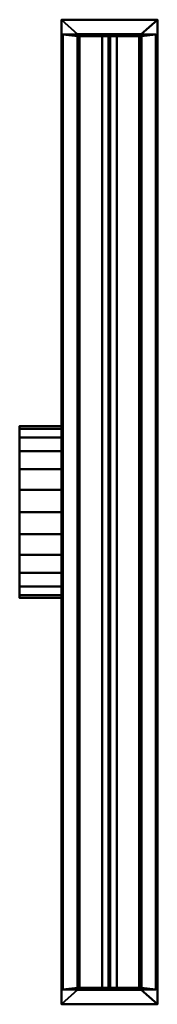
# Model space of a CAD drawing. Header units: millimetres. Extents: x -104 to 56, y -567 to 567.
import ezdxf

# ---------------------------------------------------------------- set-up
doc = ezdxf.new("R2010")
doc.units = ezdxf.units.MM
doc.layers.add('M-HVAC-CDFF', color=50, linetype='Continuous', lineweight=30)

# ---------------------------------------------------------------- blocks, each defined once
blk = doc.blocks.new('FamilyGeomCombination_10402-Vista Previa')
at = {"layer": 'M-HVAC-CDFF', "lineweight": 40}
mesh = blk.add_polyface(dxfattribs=at)
corners = [(55.5, 567, -2), (55.5, -567, -2), (-55.5, -567, -2), (-55.5, 567, -2), (36.5, 550, -2), (-36.5, 550, -2), (-36.5, -550, -2), (36.5, -550, -2)]
mesh.append_faces([[corners[k] for k in face] for face in [(2, 6, 7, 1), (4, 0, 1, 7)]], dxfattribs={"vtx0": -1, "vtx2": -1})
mesh.append_faces([[corners[k] for k in face] for face in [(2, 3, 5, 6), (4, 5, 3, 0)]], dxfattribs={"vtx1": -1, "vtx3": -1})
mesh = blk.add_polyface(dxfattribs=at)
corners = [(55.5, 567), (-55.5, 567), (-55.5, -567), (55.5, -567), (36.5, 550), (36.5, -550), (-36.5, -550), (-36.5, 550)]
mesh.append_faces([[corners[k] for k in face] for face in [(3, 5, 6, 2), (7, 1, 2, 6)]], dxfattribs={"vtx0": -1, "vtx2": -1})
mesh.append_faces([[corners[k] for k in face] for face in [(3, 0, 4, 5), (7, 4, 0, 1)]], dxfattribs={"vtx1": -1, "vtx3": -1})
mesh = blk.add_polyface(dxfattribs=at)
corners = [(-55.5, 567, -2), (-55.5, 567), (55.5, 567), (55.5, 567, -2)]
mesh.append_faces([[corners[k] for k in face] for face in [(0, 1, 2, 3)]])
mesh = blk.add_polyface(dxfattribs=at)
corners = [(-55.5, -567, -2), (-55.5, -567), (-55.5, 567), (-55.5, 567, -2)]
mesh.append_faces([[corners[k] for k in face] for face in [(0, 1, 2, 3)]])
mesh = blk.add_polyface(dxfattribs=at)
corners = [(55.5, 567, -2), (55.5, 567), (55.5, -567), (55.5, -567, -2)]
mesh.append_faces([[corners[k] for k in face] for face in [(0, 1, 2, 3)]])
mesh = blk.add_polyface(dxfattribs=at)
corners = [(-36.5, 550, -2), (-36.5, 550), (-36.5, -550), (-36.5, -550, -2)]
mesh.append_faces([[corners[k] for k in face] for face in [(0, 1, 2, 3)]])
mesh = blk.add_polyface(dxfattribs=at)
corners = [(36.5, 550, -2), (36.5, 550), (-36.5, 550), (-36.5, 550, -2)]
mesh.append_faces([[corners[k] for k in face] for face in [(0, 1, 2, 3)]])
mesh = blk.add_polyface(dxfattribs=at)
corners = [(36.5, -550, -2), (36.5, -550), (36.5, 550), (36.5, 550, -2)]
mesh.append_faces([[corners[k] for k in face] for face in [(0, 1, 2, 3)]])
mesh = blk.add_polyface(dxfattribs=at)
corners = [(-36.5, -550, -2), (-36.5, -550), (36.5, -550), (36.5, -550, -2)]
mesh.append_faces([[corners[k] for k in face] for face in [(0, 1, 2, 3)]])
mesh = blk.add_polyface(dxfattribs=at)
corners = [(55.5, -567, -2), (55.5, -567), (-55.5, -567), (-55.5, -567, -2)]
mesh.append_faces([[corners[k] for k in face] for face in [(0, 1, 2, 3)]])

msp = doc.modelspace()

# ---------------------------------------------------------------- block references
at = {"layer": 'M-HVAC-CDFF', "lineweight": 40}
msp.add_blockref('FamilyGeomCombination_10402-Vista Previa', (0, 0), dxfattribs=at)

# ---------------------------------------------------------------- meshes
at = {"color": 10, "lineweight": 60}
mesh = msp.add_polyface(dxfattribs=at)
corners = [(36.6, -550), (-36.6, -550), (-36.6, 550), (36.6, 550)]
mesh.append_faces([[corners[k] for k in face] for face in [(0, 1, 2, 3)]], dxfattribs={"color": 10})
mesh = msp.add_polyface(dxfattribs=at)
corners = [(-36.6, 550, 38.3), (-36.6, -550, 38.3), (36.6, -550, 38.3), (36.6, 550, 38.3)]
mesh.append_faces([[corners[k] for k in face] for face in [(0, 1, 2, 3)]], dxfattribs={"color": 10})
mesh = msp.add_polyface(dxfattribs=at)
corners = [(36.6, 550, 38.3), (36.6, 550), (-36.6, 550), (-36.6, 550, 38.3)]
mesh.append_faces([[corners[k] for k in face] for face in [(0, 1, 2, 3)]], dxfattribs={"color": 10})
mesh = msp.add_polyface(dxfattribs=at)
corners = [(-36.6, 550, 38.3), (-36.6, 550), (-36.6, -550), (-36.6, -550, 38.3)]
mesh.append_faces([[corners[k] for k in face] for face in [(0, 1, 2, 3)]], dxfattribs={"color": 10})
mesh = msp.add_polyface(dxfattribs=at)
corners = [(36.6, -550, 38.3), (36.6, -550), (36.6, 550), (36.6, 550, 38.3)]
mesh.append_faces([[corners[k] for k in face] for face in [(0, 1, 2, 3)]], dxfattribs={"color": 10})
mesh = msp.add_polyface(dxfattribs=at)
corners = [(-36.6, -550, 38.3), (-36.6, -550), (36.6, -550), (36.6, -550, 38.3)]
mesh.append_faces([[corners[k] for k in face] for face in [(0, 1, 2, 3)]], dxfattribs={"color": 10})
at = {"layer": 'M-HVAC-CDFF', "lineweight": 40}
mesh = msp.add_polyface(dxfattribs=at)
corners = [(53.7, 550, 38.3), (-53.7, 550, 38.3), (-53.7, 550, 256), (53.7, 550, 256)]
mesh.append_faces([[corners[k] for k in face] for face in [(0, 1, 2, 3)]])
mesh = msp.add_polyface(dxfattribs=at)
corners = [(-53.7, 550, 38.3), (53.7, 550, 38.3), (53.7, -550, 38.3), (-53.7, -550, 38.3), (36.6, -548, 38.3), (36.6, 548, 38.3), (-36.6, 548, 38.3), (-36.6, -548, 38.3)]
mesh.append_faces([[corners[k] for k in face] for face in [(1, 5, 6, 0), (5, 1, 2, 4)]], dxfattribs={"vtx0": -1, "vtx2": -1})
mesh.append_faces([[corners[k] for k in face] for face in [(3, 0, 6, 7), (7, 4, 2, 3)]], dxfattribs={"vtx1": -1, "vtx3": -1})
mesh = msp.add_polyface(dxfattribs=at)
corners = [(-53.7, 550, 38.3), (-53.7, -550, 38.3), (-53.7, -550, 256), (-53.7, 550, 256)]
mesh.append_faces([[corners[k] for k in face] for face in [(0, 1, 2, 3)]])
mesh = msp.add_polyface(dxfattribs=at)
corners = [(-53.7, 550, 256), (-53.7, -550, 256), (53.7, -550, 256), (53.7, 550, 256)]
mesh.append_faces([[corners[k] for k in face] for face in [(0, 1, 2, 3)]])
mesh = msp.add_polyface(dxfattribs=at)
corners = [(-34.6, 550, 38.3), (-34.6, 550), (-36.6, 550), (-36.6, 550, 38.3), (36.6, 550, 38.3), (36.6, 550), (34.6, 550), (34.6, 550, 38.3)]
mesh.append_faces([[corners[k] for k in face] for face in [(2, 3, 0, 1), (7, 4, 5, 6)]])
mesh = msp.add_polyface(dxfattribs=at)
corners = [(-34.6, 550), (-34.6, -550), (-36.6, -550), (-36.6, 550)]
mesh.append_faces([[corners[k] for k in face] for face in [(0, 1, 2, 3)]])
mesh = msp.add_polyface(dxfattribs=at)
corners = [(-36.6, 550), (-36.6, -550), (-36.6, -550, 38.3), (-36.6, 550, 38.3)]
mesh.append_faces([[corners[k] for k in face] for face in [(0, 1, 2, 3)]])
mesh = msp.add_polyface(dxfattribs=at)
corners = [(-36.6, 550, 38.3), (-36.6, -550, 38.3), (-34.6, -550, 38.3), (-34.6, 550, 38.3)]
mesh.append_faces([[corners[k] for k in face] for face in [(0, 1, 2, 3)]])
mesh = msp.add_polyface(dxfattribs=at)
corners = [(-36.6, -548, 38.3), (-36.6, 548, 38.3), (36.6, 548, 38.3), (36.6, -548, 38.3)]
mesh.append_faces([[corners[k] for k in face] for face in [(0, 1, 2, 3)]])
mesh = msp.add_polyface(dxfattribs=at)
corners = [(-34.6, 550, 38.3), (-34.6, -550, 38.3), (-34.6, -550), (-34.6, 550)]
mesh.append_faces([[corners[k] for k in face] for face in [(0, 1, 2, 3)]])
mesh = msp.add_polyface(dxfattribs=at)
corners = [(34.6, 550, -2), (-34.6, 550, -2), (-34.6, 550, 38.3), (34.6, 550, 38.3)]
mesh.append_faces([[corners[k] for k in face] for face in [(0, 1, 2, 3)]])
mesh = msp.add_polyface(dxfattribs=at)
corners = [(34.6, 548, 38.3), (34.6, 550, 38.3), (-34.6, 550, 38.3), (-34.6, 548, 38.3)]
mesh.append_faces([[corners[k] for k in face] for face in [(0, 1, 2, 3)]])
mesh = msp.add_polyface(dxfattribs=at)
corners = [(-34.6, 548, 38.3), (-34.6, 550, 38.3), (-34.6, 550, -2), (-34.6, 548, -2)]
mesh.append_faces([[corners[k] for k in face] for face in [(0, 1, 2, 3)]])
mesh = msp.add_polyface(dxfattribs=at)
corners = [(-34.6, 548, -2), (-34.6, 550, -2), (34.6, 550, -2), (34.6, 548, -2)]
mesh.append_faces([[corners[k] for k in face] for face in [(0, 1, 2, 3)]])
mesh = msp.add_polyface(dxfattribs=at)
corners = [(-34.6, 548, 38.3), (-34.6, 548, -2), (34.6, 548, -2), (34.6, 548, 38.3)]
mesh.append_faces([[corners[k] for k in face] for face in [(0, 1, 2, 3)]])
mesh = msp.add_polyface(dxfattribs=at)
corners = [(1, 550, 38.3), (1, 550), (8.5, 550), (8.5, 550, -2), (-8.5, 550, -2), (-8.5, 550), (-1, 550), (-1, 550, 38.3)]
mesh.append_faces([[corners[k] for k in face] for face in [(3, 1, 2)]], dxfattribs={"vtx0": -1})
mesh.append_faces([[corners[k] for k in face] for face in [(6, 1, 3, 4)]], dxfattribs={"vtx0": -1, "vtx1": -1, "vtx3": -1})
mesh.append_faces([[corners[k] for k in face] for face in [(5, 6, 4)]], dxfattribs={"vtx1": -1})
mesh.append_faces([[corners[k] for k in face] for face in [(7, 0, 1, 6)]], dxfattribs={"vtx2": -1})
mesh = msp.add_polyface(dxfattribs=at)
corners = [(8.5, 550, -2), (8.5, -550, -2), (-8.5, -550, -2), (-8.5, 550, -2)]
mesh.append_faces([[corners[k] for k in face] for face in [(0, 1, 2, 3)]])
mesh = msp.add_polyface(dxfattribs=at)
corners = [(-8.5, 550, -2), (-8.5, -550, -2), (-8.5, -550), (-8.5, 550)]
mesh.append_faces([[corners[k] for k in face] for face in [(0, 1, 2, 3)]])
mesh = msp.add_polyface(dxfattribs=at)
corners = [(-8.5, 550), (-8.5, -550), (-1, -550), (-1, 550)]
mesh.append_faces([[corners[k] for k in face] for face in [(0, 1, 2, 3)]])
mesh = msp.add_polyface(dxfattribs=at)
corners = [(-1, 550), (-1, -550), (-1, -550, 38.3), (-1, 550, 38.3)]
mesh.append_faces([[corners[k] for k in face] for face in [(0, 1, 2, 3)]])
mesh = msp.add_polyface(dxfattribs=at)
corners = [(-1, 550, 38.3), (-1, -550, 38.3), (1, -550, 38.3), (1, 550, 38.3)]
mesh.append_faces([[corners[k] for k in face] for face in [(0, 1, 2, 3)]])
mesh = msp.add_polyface(dxfattribs=at)
corners = [(1, 550, 38.3), (1, -550, 38.3), (1, -550), (1, 550)]
mesh.append_faces([[corners[k] for k in face] for face in [(0, 1, 2, 3)]])
mesh = msp.add_polyface(dxfattribs=at)
corners = [(1, 550), (1, -550), (8.5, -550), (8.5, 550)]
mesh.append_faces([[corners[k] for k in face] for face in [(0, 1, 2, 3)]])
mesh = msp.add_polyface(dxfattribs=at)
corners = [(8.5, 550), (8.5, -550), (8.5, -550, -2), (8.5, 550, -2)]
mesh.append_faces([[corners[k] for k in face] for face in [(0, 1, 2, 3)]])
mesh = msp.add_polyface(dxfattribs=at)
corners = [(36.6, 550), (36.6, -550), (34.6, -550), (34.6, 550)]
mesh.append_faces([[corners[k] for k in face] for face in [(0, 1, 2, 3)]])
mesh = msp.add_polyface(dxfattribs=at)
corners = [(34.6, 550), (34.6, -550), (34.6, -550, 38.3), (34.6, 550, 38.3)]
mesh.append_faces([[corners[k] for k in face] for face in [(0, 1, 2, 3)]])
mesh = msp.add_polyface(dxfattribs=at)
corners = [(34.6, 550, 38.3), (34.6, -550, 38.3), (36.6, -550, 38.3), (36.6, 550, 38.3)]
mesh.append_faces([[corners[k] for k in face] for face in [(0, 1, 2, 3)]])
mesh = msp.add_polyface(dxfattribs=at)
corners = [(34.6, 548, -2), (34.6, 550, -2), (34.6, 550, 38.3), (34.6, 548, 38.3)]
mesh.append_faces([[corners[k] for k in face] for face in [(0, 1, 2, 3)]])
mesh = msp.add_polyface(dxfattribs=at)
corners = [(36.6, 550, 38.3), (36.6, -550, 38.3), (36.6, -550), (36.6, 550)]
mesh.append_faces([[corners[k] for k in face] for face in [(0, 1, 2, 3)]])
mesh = msp.add_polyface(dxfattribs=at)
corners = [(53.7, 550, 256), (53.7, -550, 256), (53.7, -550, 38.3), (53.7, 550, 38.3)]
mesh.append_faces([[corners[k] for k in face] for face in [(0, 1, 2, 3)]])
mesh = msp.add_polyface(dxfattribs=at)
corners = [(-103.7, -99, 147), (-103.7, -95.6, 172.6), (-103.7, -85.7, 196.5), (-103.7, -70, 217), (-103.7, -49.5, 232.7), (-103.7, -25.6, 242.6), (-103.7, 0, 246), (-103.7, 25.6, 242.6), (-103.7, 49.5, 232.7), (-103.7, 70, 217), (-103.7, 85.7, 196.5), (-103.7, 95.6, 172.6), (-103.7, 99, 147), (-103.7, 95.6, 121.4), (-103.7, 85.7, 97.5), (-103.7, 70, 77), (-103.7, 49.5, 61.3), (-103.7, 25.6, 51.4), (-103.7, 0, 48), (-103.7, -25.6, 51.4), (-103.7, -49.5, 61.3), (-103.7, -70, 77), (-103.7, -85.7, 97.5), (-103.7, -95.6, 121.4)]
mesh.append_faces([[corners[k] for k in face] for face in [(3, 1, 2), (23, 21, 22)]], dxfattribs={"vtx0": -1})
mesh.append_faces([[corners[k] for k in face] for face in [(8, 11, 1, 3), (1, 11, 15, 20)]], dxfattribs={"vtx0": -1, "vtx1": -1, "vtx2": -1, "vtx3": -1})
mesh.append_faces([[corners[k] for k in face] for face in [(1, 20, 21)]], dxfattribs={"vtx0": -1, "vtx2": -1})
mesh.append_faces([[corners[k] for k in face] for face in [(11, 13, 14, 15)]], dxfattribs={"vtx0": -1, "vtx3": -1})
mesh.append_faces([[corners[k] for k in face] for face in [(0, 1, 21, 23)]], dxfattribs={"vtx1": -1, "vtx2": -1})
mesh.append_faces([[corners[k] for k in face] for face in [(6, 7, 8, 5), (9, 10, 11, 8), (11, 12, 13)]], dxfattribs={"vtx2": -1})
mesh.append_faces([[corners[k] for k in face] for face in [(3, 4, 5, 8), (18, 19, 20, 15)]], dxfattribs={"vtx2": -1, "vtx3": -1})
mesh.append_faces([[corners[k] for k in face] for face in [(15, 16, 17, 18)]], dxfattribs={"vtx3": -1})
mesh = msp.add_polyface(dxfattribs=at)
corners = [(-53.7, 99, 147), (-53.7, 95.6, 121.4), (-53.7, 85.7, 97.5), (-53.7, 70, 77), (-53.7, 49.5, 61.3), (-53.7, 25.6, 51.4), (-53.7, 0, 48), (-53.7, -25.6, 51.4), (-53.7, -49.5, 61.3), (-53.7, -70, 77), (-53.7, -85.7, 97.5), (-53.7, -95.6, 121.4), (-53.7, -99, 147), (-103.7, -99, 147), (-103.7, -95.6, 121.4), (-103.7, -85.7, 97.5), (-103.7, -70, 77), (-103.7, -49.5, 61.3), (-103.7, -25.6, 51.4), (-103.7, 0, 48), (-103.7, 25.6, 51.4), (-103.7, 49.5, 61.3), (-103.7, 70, 77), (-103.7, 85.7, 97.5), (-103.7, 95.6, 121.4), (-103.7, 99, 147)]
mesh.append_faces([[corners[k] for k in face] for face in [(1, 24, 25, 0)]], dxfattribs={"vtx0": -1})
mesh.append_faces([[corners[k] for k in face] for face in [(23, 2, 3, 22), (2, 23, 24, 1)]], dxfattribs={"vtx0": -1, "vtx2": -1})
mesh.append_faces([[corners[k] for k in face] for face in [(13, 14, 11, 12)]], dxfattribs={"vtx1": -1})
mesh.append_faces([[corners[k] for k in face] for face in [(14, 15, 10, 11), (16, 17, 8, 9), (15, 16, 9, 10), (17, 18, 7, 8), (6, 7, 18, 19), (19, 20, 5, 6), (20, 21, 4, 5), (21, 22, 3, 4)]], dxfattribs={"vtx1": -1, "vtx3": -1})
mesh = msp.add_polyface(dxfattribs=at)
corners = [(-53.7, -99, 147), (-53.7, -95.6, 172.6), (-53.7, -85.7, 196.5), (-53.7, -70, 217), (-53.7, -49.5, 232.7), (-53.7, -25.6, 242.6), (-53.7, 0, 246), (-53.7, 25.6, 242.6), (-53.7, 49.5, 232.7), (-53.7, 70, 217), (-53.7, 85.7, 196.5), (-53.7, 95.6, 172.6), (-53.7, 99, 147), (-103.7, 99, 147), (-103.7, 95.6, 172.6), (-103.7, 85.7, 196.5), (-103.7, 70, 217), (-103.7, 49.5, 232.7), (-103.7, 25.6, 242.6), (-103.7, 0, 246), (-103.7, -25.6, 242.6), (-103.7, -49.5, 232.7), (-103.7, -70, 217), (-103.7, -85.7, 196.5), (-103.7, -95.6, 172.6), (-103.7, -99, 147)]
mesh.append_faces([[corners[k] for k in face] for face in [(1, 24, 25, 0)]], dxfattribs={"vtx0": -1})
mesh.append_faces([[corners[k] for k in face] for face in [(4, 21, 22, 3), (2, 23, 24, 1), (3, 22, 23, 2)]], dxfattribs={"vtx0": -1, "vtx2": -1})
mesh.append_faces([[corners[k] for k in face] for face in [(13, 14, 11, 12)]], dxfattribs={"vtx1": -1})
mesh.append_faces([[corners[k] for k in face] for face in [(14, 15, 10, 11), (16, 17, 8, 9), (15, 16, 9, 10), (17, 18, 7, 8), (6, 7, 18, 19), (4, 5, 20, 21), (19, 20, 5, 6)]], dxfattribs={"vtx1": -1, "vtx3": -1})
mesh = msp.add_polyface(dxfattribs=at)
corners = [(-53.7, -99, 147), (-53.7, -95.6, 121.4), (-53.7, -85.7, 97.5), (-53.7, -70, 77), (-53.7, -49.5, 61.3), (-53.7, -25.6, 51.4), (-53.7, 0, 48), (-53.7, 25.6, 51.4), (-53.7, 49.5, 61.3), (-53.7, 70, 77), (-53.7, 85.7, 97.5), (-53.7, 95.6, 121.4), (-53.7, 99, 147), (-53.7, 95.6, 172.6), (-53.7, 85.7, 196.5), (-53.7, 70, 217), (-53.7, 49.5, 232.7), (-53.7, 25.6, 242.6), (-53.7, 0, 246), (-53.7, -25.6, 242.6), (-53.7, -49.5, 232.7), (-53.7, -70, 217), (-53.7, -85.7, 196.5), (-53.7, -95.6, 172.6)]
mesh.append_faces([[corners[k] for k in face] for face in [(13, 10, 11, 12)]], dxfattribs={"vtx0": -1})
mesh.append_faces([[corners[k] for k in face] for face in [(13, 16, 23, 10)]], dxfattribs={"vtx0": -1, "vtx1": -1, "vtx2": -1, "vtx3": -1})
mesh.append_faces([[corners[k] for k in face] for face in [(9, 10, 23, 4)]], dxfattribs={"vtx1": -1, "vtx2": -1, "vtx3": -1})
mesh.append_faces([[corners[k] for k in face] for face in [(3, 4, 23, 0)]], dxfattribs={"vtx1": -1, "vtx3": -1})
mesh.append_faces([[corners[k] for k in face] for face in [(7, 8, 9, 6), (1, 2, 3, 0), (19, 20, 21, 18)]], dxfattribs={"vtx2": -1})
mesh.append_faces([[corners[k] for k in face] for face in [(4, 5, 6, 9), (16, 17, 18, 21), (21, 22, 23, 16)]], dxfattribs={"vtx2": -1, "vtx3": -1})
mesh.append_faces([[corners[k] for k in face] for face in [(13, 14, 15, 16)]], dxfattribs={"vtx3": -1})
mesh = msp.add_polyface(dxfattribs=at)
corners = [(-53.7, -550, 256), (-53.7, -550, 38.3), (53.7, -550, 38.3), (53.7, -550, 256)]
mesh.append_faces([[corners[k] for k in face] for face in [(0, 1, 2, 3)]])
mesh = msp.add_polyface(dxfattribs=at)
corners = [(-34.6, -550, 38.3), (-36.6, -550, 38.3), (-36.6, -550), (-34.6, -550), (36.6, -550, 38.3), (34.6, -550, 38.3), (34.6, -550), (36.6, -550)]
mesh.append_faces([[corners[k] for k in face] for face in [(1, 2, 3, 0), (6, 7, 4, 5)]])
mesh = msp.add_polyface(dxfattribs=at)
corners = [(34.6, -548, -2), (-34.6, -548, -2), (-34.6, -548, 38.3), (34.6, -548, 38.3)]
mesh.append_faces([[corners[k] for k in face] for face in [(0, 1, 2, 3)]])
mesh = msp.add_polyface(dxfattribs=at)
corners = [(34.6, -548, -2), (34.6, -550, -2), (-34.6, -550, -2), (-34.6, -548, -2)]
mesh.append_faces([[corners[k] for k in face] for face in [(0, 1, 2, 3)]])
mesh = msp.add_polyface(dxfattribs=at)
corners = [(-34.6, -548, -2), (-34.6, -550, -2), (-34.6, -550, 38.3), (-34.6, -548, 38.3)]
mesh.append_faces([[corners[k] for k in face] for face in [(0, 1, 2, 3)]])
mesh = msp.add_polyface(dxfattribs=at)
corners = [(-34.6, -548, 38.3), (-34.6, -550, 38.3), (34.6, -550, 38.3), (34.6, -548, 38.3)]
mesh.append_faces([[corners[k] for k in face] for face in [(0, 1, 2, 3)]])
mesh = msp.add_polyface(dxfattribs=at)
corners = [(-34.6, -550, 38.3), (-34.6, -550, -2), (34.6, -550, -2), (34.6, -550, 38.3)]
mesh.append_faces([[corners[k] for k in face] for face in [(0, 1, 2, 3)]])
mesh = msp.add_polyface(dxfattribs=at)
corners = [(1, -550, 38.3), (-1, -550, 38.3), (-1, -550), (-8.5, -550), (-8.5, -550, -2), (8.5, -550, -2), (8.5, -550), (1, -550)]
mesh.append_faces([[corners[k] for k in face] for face in [(4, 5, 2, 3)]], dxfattribs={"vtx1": -1})
mesh.append_faces([[corners[k] for k in face] for face in [(5, 6, 7, 2)]], dxfattribs={"vtx2": -1, "vtx3": -1})
mesh.append_faces([[corners[k] for k in face] for face in [(7, 0, 1, 2)]], dxfattribs={"vtx3": -1})
mesh = msp.add_polyface(dxfattribs=at)
corners = [(34.6, -548, 38.3), (34.6, -550, 38.3), (34.6, -550, -2), (34.6, -548, -2)]
mesh.append_faces([[corners[k] for k in face] for face in [(0, 1, 2, 3)]])

doc.saveas('drawing.dxf')
